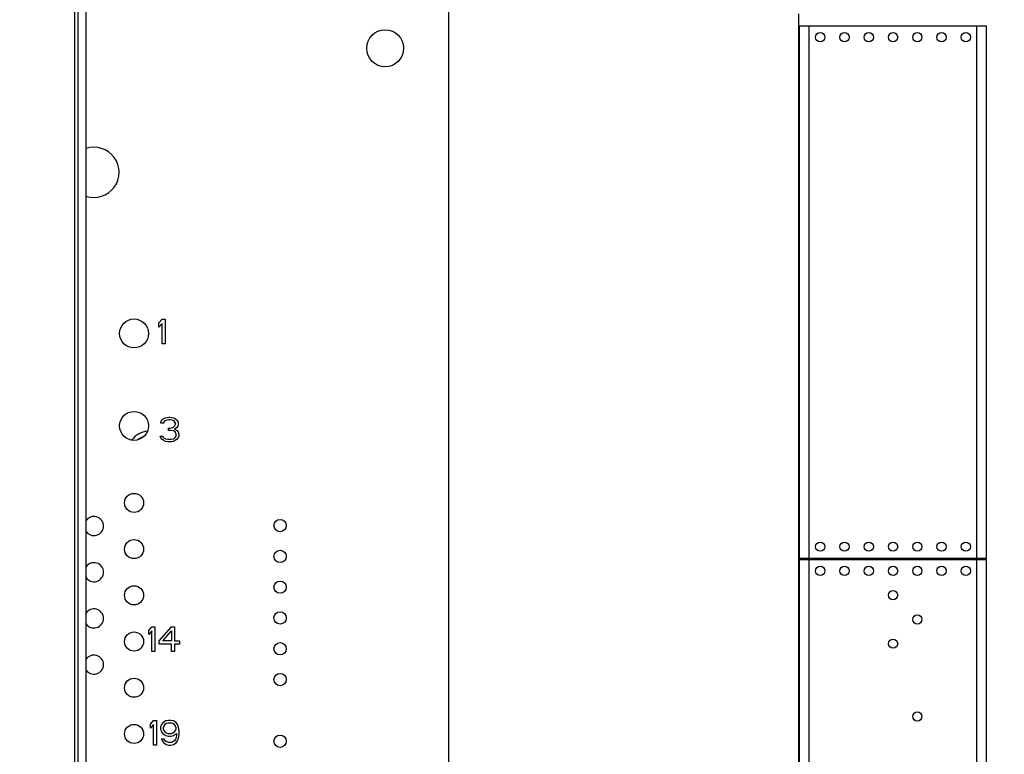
# Model space of a CAD drawing. Header units: inches. Extents: x 0 to 34, y 0 to 22.
# Tile 10 of 76: x 4.8 to 6.4, y 15.2 to 16.4. Entities that reach past the tile are written whole.
import ezdxf

# ---------------------------------------------------------------- set-up
doc = ezdxf.new("R2010")
doc.units = ezdxf.units.IN
doc.header["$LTSCALE"] = 1.87
doc.header["$MEASUREMENT"] = 0
doc.layers.get('0').update_dxf_attribs({"linetype": 'CONTINUOUS'})
doc.layers.add('COSMETIC', color=7, linetype='CONTINUOUS')
doc.layers.add('DIMENSIONS', color=7, linetype='CONTINUOUS')
doc.styles.get("Standard").update_dxf_attribs({"font": 'txt', "width": 0.8})
doc.dimstyles.new('DIMSTYLE_1', dxfattribs={"dimtxt": 0.125, "dimasz": 0.18, "dimexe": 0.18, "dimexo": 0.0625, "dimgap": 0.09, "dimtad": 0, "dimtih": 1, "dimtoh": 1, "dimlfac": 2, "dimzin": 4, "dimdsep": 46, "dimtxsty": 'STANDARD', "dimblk": '_FILLED', "dimblk1": '_FILLED', "dimblk2": '_FILLED', "dimcen": 0.09, "dimadec": 0, "dimazin": 0, "dimtp": 0.01, "dimtm": 0.01, "dimtfac": 1, "dimtofl": 0, "dimtmove": 0, "dimatfit": 3, "dimldrblk": '_FILLED', "dimfxl": 1, "dimtolj": 1, "dimtzin": 4, "dimarcsym": 0})

# ---------------------------------------------------------------- blocks, each defined once
blk = doc.blocks.new('_FILLED')
at = {"color": 0, "linetype": 'BYBLOCK'}
blk.add_solid([(0, 0), (-1, 0.1736), (-1, -0.1736)], dxfattribs=at)
blk = doc.blocks.new('*D4')
at = {"layer": 'DIMENSIONS', "color": 2, "linetype": 'CONTINUOUS'}
for p, q in [((4.2183, 15.7325), (4.2183, 19.5505)), ((9.9503, 18.0505), (9.9503, 19.5505)), ((4.2183, 19.4255), (7.2998, 19.4255)), ((9.9503, 19.4255), (8.7498, 19.4255)), ((9.9503, 16.5091), (9.9503, 17.8005))]:
    blk.add_line(p, q, dxfattribs=at)
at = {"layer": 'DIMENSIONS', "color": 2, "linetype": 'CONTINUOUS', "xscale": 0.18, "yscale": 0.18, "zscale": 0.18, "rotation": 180}
blk.add_blockref('_FILLED', (4.2183, 19.4255), dxfattribs=at)
at = {"layer": 'DIMENSIONS', "color": 2, "linetype": 'CONTINUOUS', "xscale": 0.18, "yscale": 0.18, "zscale": 0.18}
blk.add_blockref('_FILLED', (9.9503, 19.4255), dxfattribs=at)
at = {"layer": 'DIMENSIONS', "color": 2, "linetype": 'CONTINUOUS', "width": 0.8}
for s, p in [('11.46', (7.3623, 19.363)), ('[', (7.9873, 19.363)), ('291.2', (8.0873, 19.363)), (']', (8.5873, 19.363))]:
    blk.add_text(s, height=0.125, dxfattribs=at).set_placement(p)

msp = doc.modelspace()

# ---------------------------------------------------------------- linework, layer by layer
at = {"color": 7, "linetype": 'CONTINUOUS'}
for p, q in [((4.88132, 16.69751), (4.88132, 14.16801)), ((4.87632, 14.18776), (4.87632, 16.67776)), ((4.89445, 14.37026), (4.89445, 16.49526)), ((6.05225, 15.49353), (6.05225, 16.3577)), ((6.05225, 16.3577), (6.3554, 16.3577)), ((6.06775, 15.49353), (6.06775, 16.3577)), ((6.3399, 15.49353), (6.3399, 16.3577)), ((6.3554, 15.49353), (6.3554, 16.3577)), ((6.05225, 15.49353), (6.3554, 15.49353)), ((6.05225, 14.50927), (6.05225, 15.49156)), ((6.05225, 15.49156), (6.3554, 15.49156)), ((6.06775, 14.50927), (6.06775, 15.49156)), ((6.3399, 14.50927), (6.3399, 15.49156)), ((6.3554, 14.50927), (6.3554, 15.49156))]:
    msp.add_line(p, q, dxfattribs=at)
for centre, radius in [((5.37982, 16.321), 0.03), ((6.08571, 16.339), 0.0075), ((6.12508, 16.339), 0.0075), ((6.16445, 16.339), 0.0075), ((6.20382, 16.339), 0.0075), ((6.24319, 16.339), 0.0075), ((6.28256, 16.339), 0.0075), ((6.32193, 16.339), 0.0075), ((4.97236, 15.85825), 0.0235), ((4.97236, 15.70825), 0.0235), ((4.97236, 15.58325), 0.0155), ((5.20926, 15.54648), 0.01), ((4.97236, 15.50825), 0.0155), ((6.08571, 15.51223), 0.0075), ((6.12508, 15.51223), 0.0075), ((6.16445, 15.51223), 0.0075), ((6.20382, 15.51223), 0.0075), ((6.24319, 15.51223), 0.0075), ((6.28256, 15.51223), 0.0075), ((6.32193, 15.51223), 0.0075), ((5.20926, 15.49648), 0.01), ((6.08571, 15.47286), 0.0075), ((6.12508, 15.47286), 0.0075), ((6.16445, 15.47286), 0.0075), ((6.20382, 15.47286), 0.0075), ((6.24319, 15.47286), 0.0075), ((6.28256, 15.47286), 0.0075), ((6.32193, 15.47286), 0.0075), ((4.97236, 15.43325), 0.0155), ((5.20926, 15.44648), 0.01), ((6.20382, 15.43349), 0.0075), ((5.20926, 15.39648), 0.01), ((6.24319, 15.39411), 0.0075), ((4.97236, 15.35825), 0.0155), ((5.20926, 15.34648), 0.01), ((6.20382, 15.35475), 0.0075), ((5.20926, 15.29648), 0.01), ((4.97236, 15.28325), 0.0155), ((6.24319, 15.23663), 0.0075), ((4.97236, 15.20825), 0.0155), ((5.20926, 15.19648), 0.01)]:
    msp.add_circle(centre, radius, dxfattribs=at)
for centre, radius, start, end in [((4.90736, 16.11975), 0.04075, 251.24296, 108.75704), ((4.99684, 15.66452), 0.035, 94.8898, 143.0372), ((4.99684, 15.66452), 0.028, 108.41772, 129.37666), ((4.90736, 15.54575), 0.0155, 211.9554, 148.0446), ((4.90736, 15.47075), 0.0155, 211.9554, 148.0446), ((4.90736, 15.39575), 0.0155, 211.9554, 148.0446), ((4.90736, 15.32075), 0.0155, 211.9554, 148.0446)]:
    msp.add_arc(centre, radius, start, end, dxfattribs=at)
at = {"layer": 'COSMETIC', "color": 4, "linetype": 'CONTINUOUS'}
for p, q in [((5.48282, 16.41575), (5.48282, 14.45075)), ((6.05082, 14.48976), (6.05082, 16.37719))]:
    msp.add_line(p, q, dxfattribs=at)
at = {"layer": 'COSMETIC', "color": 7, "linetype": 'CONTINUOUS'}
for p, q in [((5.01286, 15.87529), (5.01786, 15.88125)), ((5.01786, 15.88125), (5.02286, 15.88125)), ((5.02286, 15.88125), (5.02286, 15.84125)), ((5.01286, 15.86848), (5.01286, 15.87529)), ((5.01786, 15.87444), (5.01286, 15.86848)), ((5.01786, 15.84125), (5.01786, 15.87444)), ((5.02286, 15.84125), (5.01786, 15.84125)), ((5.01653, 15.71629), (5.01986, 15.7197)), ((5.01986, 15.7197), (5.02319, 15.7214)), ((5.02319, 15.7214), (5.02903, 15.72225)), ((5.02903, 15.72225), (5.03069, 15.72225)), ((5.03069, 15.72225), (5.03653, 15.7214)), ((5.03653, 15.7214), (5.03986, 15.7197)), ((5.03986, 15.7197), (5.04319, 15.71629)), ((5.01569, 15.71289), (5.01653, 15.71629)), ((5.01986, 15.71289), (5.01569, 15.71289)), ((5.02153, 15.71544), (5.01986, 15.71289)), ((5.02403, 15.71714), (5.02153, 15.71544)), ((5.02819, 15.71799), (5.02403, 15.71714)), ((5.03153, 15.71799), (5.02819, 15.71799)), ((5.02819, 15.70097), (5.02819, 15.70438)), ((5.02819, 15.70438), (5.03153, 15.70438)), ((5.03569, 15.71714), (5.03153, 15.71799)), ((5.03153, 15.70438), (5.03653, 15.70608)), ((5.03819, 15.71544), (5.03569, 15.71714)), ((5.03653, 15.70608), (5.03819, 15.70778)), ((5.03986, 15.71289), (5.03819, 15.71544)), ((5.03819, 15.70778), (5.03986, 15.71118)), ((5.04153, 15.70523), (5.03819, 15.70267)), ((5.03986, 15.71118), (5.03986, 15.71289)), ((5.04319, 15.70778), (5.04153, 15.70523)), ((5.04319, 15.71629), (5.04403, 15.71289)), ((5.04403, 15.71118), (5.04319, 15.70778)), ((5.04403, 15.71289), (5.04403, 15.71118)), ((5.01569, 15.68906), (5.01486, 15.69161)), ((5.01486, 15.69161), (5.01903, 15.69161)), ((5.01736, 15.6865), (5.01569, 15.68906)), ((5.01903, 15.69161), (5.01986, 15.68991)), ((5.01986, 15.68991), (5.02153, 15.68821)), ((5.02153, 15.68821), (5.02319, 15.68735)), ((5.02319, 15.68735), (5.02736, 15.6865)), ((5.03153, 15.70097), (5.02819, 15.70097)), ((5.03653, 15.70012), (5.03153, 15.70097)), ((5.03236, 15.6865), (5.03653, 15.68735)), ((5.03903, 15.69842), (5.03653, 15.70012)), ((5.03653, 15.68735), (5.03819, 15.68821)), ((5.03819, 15.70267), (5.04236, 15.70097)), ((5.03819, 15.68821), (5.03986, 15.68991)), ((5.04069, 15.69501), (5.03903, 15.69842)), ((5.03986, 15.68991), (5.04069, 15.69161)), ((5.04069, 15.69161), (5.04069, 15.69501)), ((5.04236, 15.70097), (5.04403, 15.69842)), ((5.04403, 15.68906), (5.04236, 15.6865)), ((5.04403, 15.69842), (5.04486, 15.69501)), ((5.04486, 15.69161), (5.04403, 15.68906)), ((5.04486, 15.69501), (5.04486, 15.69161)), ((5.01986, 15.6848), (5.01736, 15.6865)), ((5.02319, 15.6831), (5.01986, 15.6848)), ((5.02653, 15.68225), (5.02319, 15.6831)), ((5.03319, 15.68225), (5.02653, 15.68225)), ((5.02736, 15.6865), (5.03236, 15.6865)), ((5.03653, 15.6831), (5.03319, 15.68225)), ((5.03986, 15.6848), (5.03653, 15.6831)), ((5.04236, 15.6865), (5.03986, 15.6848)), ((4.99636, 15.37629), (5.00136, 15.38225)), ((4.99636, 15.36948), (4.99636, 15.37629)), ((5.00136, 15.37544), (4.99636, 15.36948)), ((5.00136, 15.38225), (5.00636, 15.38225)), ((5.00136, 15.34225), (5.00136, 15.37544)), ((5.00636, 15.38225), (5.00636, 15.34225)), ((5.01303, 15.35927), (5.03303, 15.38225)), ((5.01886, 15.35927), (5.03303, 15.37544)), ((5.03303, 15.38225), (5.03803, 15.38225)), ((5.03303, 15.37544), (5.03303, 15.35927)), ((5.03803, 15.38225), (5.03803, 15.35927)), ((5.01303, 15.35416), (5.01303, 15.35927)), ((5.03303, 15.35416), (5.01303, 15.35416)), ((5.03303, 15.35927), (5.01886, 15.35927)), ((5.03303, 15.34225), (5.03303, 15.35416)), ((5.03803, 15.35927), (5.04636, 15.35927)), ((5.03803, 15.35416), (5.03803, 15.34225)), ((5.04636, 15.35416), (5.03803, 15.35416)), ((5.04636, 15.35927), (5.04636, 15.35416)), ((5.00636, 15.34225), (5.00136, 15.34225)), ((5.03803, 15.34225), (5.03303, 15.34225)), ((4.99886, 15.22429), (5.00386, 15.23025)), ((4.99886, 15.21748), (4.99886, 15.22429)), ((5.00386, 15.23025), (5.00886, 15.23025)), ((5.00886, 15.23025), (5.00886, 15.19025)), ((5.01969, 15.22684), (5.01719, 15.22344)), ((5.02386, 15.2294), (5.01969, 15.22684)), ((5.02469, 15.22514), (5.02219, 15.22344)), ((5.02803, 15.23025), (5.02386, 15.2294)), ((5.02719, 15.22599), (5.02469, 15.22514)), ((5.03303, 15.22599), (5.02719, 15.22599)), ((5.03219, 15.23025), (5.02803, 15.23025)), ((5.03636, 15.2294), (5.03219, 15.23025)), ((5.03553, 15.22514), (5.03303, 15.22599)), ((5.03803, 15.22344), (5.03553, 15.22514)), ((5.04053, 15.22684), (5.03636, 15.2294)), ((5.04303, 15.22344), (5.04053, 15.22684)), ((5.00386, 15.22344), (4.99886, 15.21748)), ((5.00386, 15.19025), (5.00386, 15.22344)), ((5.01719, 15.22344), (5.01553, 15.21918)), ((5.01553, 15.21918), (5.01553, 15.21578)), ((5.01553, 15.21578), (5.01719, 15.21153)), ((5.01719, 15.21153), (5.01969, 15.20812)), ((5.02053, 15.22089), (5.01969, 15.21833)), ((5.01969, 15.21833), (5.01969, 15.21663)), ((5.01969, 15.21663), (5.02053, 15.21408)), ((5.01969, 15.20812), (5.02386, 15.20557)), ((5.02219, 15.22344), (5.02053, 15.22089)), ((5.02053, 15.21408), (5.02219, 15.21153)), ((5.02219, 15.21153), (5.02469, 15.20982)), ((5.02469, 15.20982), (5.02719, 15.20897)), ((5.02719, 15.20897), (5.03303, 15.20897)), ((5.03303, 15.20897), (5.03553, 15.20982)), ((5.03553, 15.20982), (5.03803, 15.21153)), ((5.03636, 15.20557), (5.04136, 15.20897)), ((5.03969, 15.22089), (5.03803, 15.22344)), ((5.03803, 15.21153), (5.03969, 15.21408)), ((5.04053, 15.21833), (5.03969, 15.22089)), ((5.03969, 15.21408), (5.04053, 15.21663)), ((5.04053, 15.21663), (5.04053, 15.21833)), ((5.04136, 15.20897), (5.04136, 15.20727)), ((5.04469, 15.21918), (5.04303, 15.22344)), ((5.04553, 15.21323), (5.04469, 15.21918)), ((5.04553, 15.20727), (5.04553, 15.21323)), ((5.01719, 15.19961), (5.01803, 15.19706)), ((5.02136, 15.19961), (5.01719, 15.19961)), ((5.01803, 15.19706), (5.02053, 15.19365)), ((5.02053, 15.19365), (5.02469, 15.1911)), ((5.02303, 15.19706), (5.02136, 15.19961)), ((5.02553, 15.19535), (5.02303, 15.19706)), ((5.02386, 15.20557), (5.02803, 15.20472)), ((5.02803, 15.1945), (5.02553, 15.19535)), ((5.02803, 15.20472), (5.03219, 15.20472)), ((5.03303, 15.1945), (5.02803, 15.1945)), ((5.03219, 15.20472), (5.03636, 15.20557)), ((5.03553, 15.19535), (5.03303, 15.1945)), ((5.03803, 15.19706), (5.03553, 15.19535)), ((5.03636, 15.1911), (5.04053, 15.19365)), ((5.03969, 15.19961), (5.03803, 15.19706)), ((5.04053, 15.20216), (5.03969, 15.19961)), ((5.04136, 15.20727), (5.04053, 15.20216)), ((5.04053, 15.19365), (5.04303, 15.19706)), ((5.04303, 15.19706), (5.04469, 15.20131)), ((5.04469, 15.20131), (5.04553, 15.20727)), ((5.00886, 15.19025), (5.00386, 15.19025)), ((5.02469, 15.1911), (5.02886, 15.19025)), ((5.02886, 15.19025), (5.03219, 15.19025)), ((5.03219, 15.19025), (5.03636, 15.1911))]:
    msp.add_line(p, q, dxfattribs=at)

# ---------------------------------------------------------------- dimensions: what is measured, and where the dimension line sits
at = {"layer": 'DIMENSIONS', "color": 2, "linetype": 'CONTINUOUS'}
dim = msp.add_linear_dim(base=(9.9503, 19.42547), p1=(4.21834, 15.73247), p2=(9.9503, 16.50913), dimstyle='DIMSTYLE_1', dxfattribs=at)
dim.commit()
dim.dimension.update_dxf_attribs({"geometry": '*D4', "text_midpoint": (8.02477, 19.42547), "dimtype": 160})

doc.saveas('drawing.dxf')
